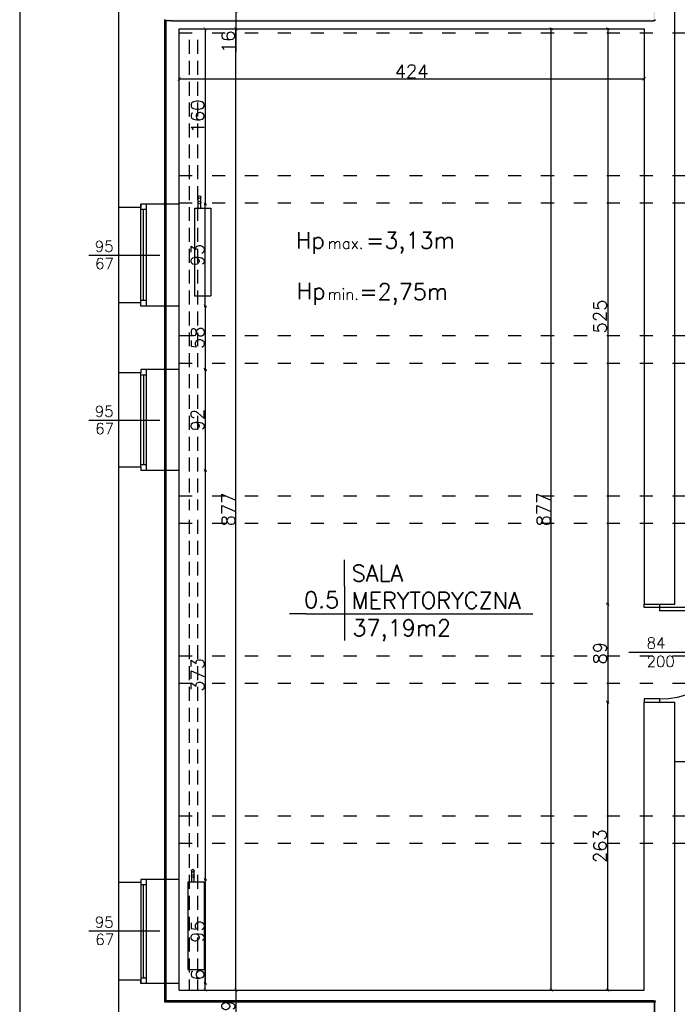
# Model space of a CAD drawing. Header units: millimetres. Extents: x -155361 to 49141, y -33787 to 6941.
# Tile 41 of 44: x -22280 to -21681, y 5285 to 6183. Entities that reach past the tile are written whole.
import ezdxf

# ---------------------------------------------------------------- set-up
doc = ezdxf.new("R2010")
doc.units = ezdxf.units.MM
doc.linetypes.add('ACAD_ISO03W100', pattern=[30, 12, -18])
doc.linetypes.add('DASHED', pattern=[19.05, 12.7, -6.35])
doc.styles.add('Opisowy', font='txt.shx')
doc.styles.get("Standard").update_dxf_attribs({"font": 'txt.shx'})
doc.dimstyles.new('ISO-25', dxfattribs={"dimtxt": 12, "dimasz": 3, "dimexe": 1, "dimexo": 1, "dimgap": 1, "dimtad": 1, "dimdec": 0, "dimtxsty": 'Opisowy', "dimblk": 'ARCHTICK', "dimcen": 2.5, "dimadec": 0, "dimazin": 0, "dimtfac": 1, "dimtdec": 0, "dimtmove": 0, "dimatfit": 3, "dimldrblk": 'ARCHTICK', "dimfxl": 1, "dimfxlon": 1, "dimarcsym": 0})

# ---------------------------------------------------------------- blocks, each defined once
blk = doc.blocks.new('_ArchTick')
at = {"color": 0, "linetype": 'ByBlock', "const_width": 0.15}
blk.add_lwpolyline([(-0.5, -0.5), (0.5, 0.5)], dxfattribs=at)
blk = doc.blocks.new('*D11409')
at = {"color": 0, "lineweight": -2}
for p, q in [((-22084.29, 6191.02), (-22082.29, 6191.02)), ((-22083.29, 6191.02), (-22083.29, 6175.02)), ((-22084.29, 6175.02), (-22082.29, 6175.02)), ((-22083.29, 6175.02), (-22083.29, 6154.02))]:
    blk.add_line(p, q, dxfattribs=at)
at = {"layer": 'Defpoints', "color": 0}
for p in [(-22133.66, 6191.02), (-22133.66, 6175.02), (-22083.29, 6175.02)]:
    blk.add_point(p, dxfattribs=at)
at = {"color": 0, "lineweight": -2, "xscale": 3, "yscale": 3, "zscale": 3}
for p, rotation in [((-22083.29, 6191.02), 90), ((-22083.29, 6175.02), -90.00000000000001)]:
    blk.add_blockref('_ArchTick', p, dxfattribs=dict(at, rotation=rotation))
at = {"color": 0, "insert": (-22090.29, 6163.02), "char_height": 12, "attachment_point": 5, "rotation": 90, "style": 'Opisowy'}
blk.add_mtext('16', dxfattribs=at)
blk = doc.blocks.new('*D11410')
at = {"color": 0, "lineweight": -2}
for p, q in [((-22112.24, 6175.02), (-22110.24, 6175.02)), ((-22111.24, 6175.02), (-22111.24, 6015.02)), ((-22112.24, 6015.02), (-22110.24, 6015.02))]:
    blk.add_line(p, q, dxfattribs=at)
at = {"layer": 'Defpoints', "color": 0}
for p in [(-22135.09, 6175.02), (-22135.09, 6015.02), (-22111.24, 6015.02)]:
    blk.add_point(p, dxfattribs=at)
at = {"color": 0, "lineweight": -2, "xscale": 3, "yscale": 3, "zscale": 3}
for p, rotation in [((-22111.24, 6175.02), 90), ((-22111.24, 6015.02), -90.00000000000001)]:
    blk.add_blockref('_ArchTick', p, dxfattribs=dict(at, rotation=rotation))
at = {"color": 0, "insert": (-22118.24, 6095.02), "char_height": 12, "attachment_point": 5, "rotation": 90, "style": 'Opisowy'}
blk.add_mtext('160', dxfattribs=at)
blk = doc.blocks.new('*D11412')
at = {"color": 0, "lineweight": -2}
for p, q in [((-22112.24, 5922.02), (-22110.24, 5922.02)), ((-22111.24, 5922.02), (-22111.24, 5864.02)), ((-22112.24, 5864.02), (-22110.24, 5864.02))]:
    blk.add_line(p, q, dxfattribs=at)
at = {"layer": 'Defpoints', "color": 0}
for p in [(-22135.09, 5922.02), (-22135.09, 5864.02), (-22111.24, 5864.02)]:
    blk.add_point(p, dxfattribs=at)
at = {"color": 0, "lineweight": -2, "xscale": 3, "yscale": 3, "zscale": 3}
for p, rotation in [((-22111.24, 5922.02), 90), ((-22111.24, 5864.02), -90.00000000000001)]:
    blk.add_blockref('_ArchTick', p, dxfattribs=dict(at, rotation=rotation))
at = {"color": 0, "insert": (-22118.24, 5893.02), "char_height": 12, "attachment_point": 5, "rotation": 90, "style": 'Opisowy'}
blk.add_mtext('58', dxfattribs=at)
blk = doc.blocks.new('*D11413')
at = {"color": 0, "lineweight": -2}
for p, q in [((-22112.24, 5864.02), (-22110.24, 5864.02)), ((-22111.24, 5864.02), (-22111.24, 5772.02)), ((-22112.24, 5772.02), (-22110.24, 5772.02))]:
    blk.add_line(p, q, dxfattribs=at)
at = {"layer": 'Defpoints', "color": 0}
for p in [(-22135.09, 5864.02), (-22135.09, 5772.02), (-22111.24, 5772.02)]:
    blk.add_point(p, dxfattribs=at)
at = {"color": 0, "lineweight": -2, "xscale": 3, "yscale": 3, "zscale": 3}
for p, rotation in [((-22111.24, 5864.02), 90), ((-22111.24, 5772.02), -90.00000000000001)]:
    blk.add_blockref('_ArchTick', p, dxfattribs=dict(at, rotation=rotation))
at = {"color": 0, "insert": (-22118.24, 5818.02), "char_height": 12, "attachment_point": 5, "rotation": 90, "style": 'Opisowy'}
blk.add_mtext('92', dxfattribs=at)
blk = doc.blocks.new('*D11414')
at = {"color": 0, "lineweight": -2}
for p, q in [((-22112.24, 5772.02), (-22110.24, 5772.02)), ((-22111.24, 5772.02), (-22111.24, 5399.02)), ((-22112.24, 5399.02), (-22110.24, 5399.02))]:
    blk.add_line(p, q, dxfattribs=at)
at = {"layer": 'Defpoints', "color": 0}
for p in [(-22135.09, 5772.02), (-22135.09, 5399.02), (-22111.24, 5399.02)]:
    blk.add_point(p, dxfattribs=at)
at = {"color": 0, "lineweight": -2, "xscale": 3, "yscale": 3, "zscale": 3}
for p, rotation in [((-22111.24, 5772.02), 90), ((-22111.24, 5399.02), -90.00000000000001)]:
    blk.add_blockref('_ArchTick', p, dxfattribs=dict(at, rotation=rotation))
at = {"color": 0, "insert": (-22118.24, 5585.52), "char_height": 12, "attachment_point": 5, "rotation": 90, "style": 'Opisowy'}
blk.add_mtext('373', dxfattribs=at)
blk = doc.blocks.new('*D11415')
at = {"color": 0, "lineweight": -2}
for p, q in [((-22112.24, 5399.02), (-22110.24, 5399.02)), ((-22111.24, 5399.02), (-22111.24, 5304.02)), ((-22112.24, 5304.02), (-22110.24, 5304.02))]:
    blk.add_line(p, q, dxfattribs=at)
at = {"layer": 'Defpoints', "color": 0}
for p in [(-22135.09, 5399.02), (-22135.09, 5304.02), (-22111.24, 5304.02)]:
    blk.add_point(p, dxfattribs=at)
at = {"color": 0, "lineweight": -2, "xscale": 3, "yscale": 3, "zscale": 3}
for p, rotation in [((-22111.24, 5399.02), 90), ((-22111.24, 5304.02), -90.00000000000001)]:
    blk.add_blockref('_ArchTick', p, dxfattribs=dict(at, rotation=rotation))
at = {"color": 0, "insert": (-22118.24, 5351.52), "char_height": 12, "attachment_point": 5, "rotation": 90, "style": 'Opisowy'}
blk.add_mtext('95', dxfattribs=at)
blk = doc.blocks.new('*D11416')
at = {"color": 0, "lineweight": -2}
for p, q in [((-22111.24, 5304.02), (-22111.24, 5317.02)), ((-22112.24, 5304.02), (-22110.24, 5304.02)), ((-22111.24, 5298.02), (-22111.24, 5304.02)), ((-22112.24, 5298.02), (-22110.24, 5298.02))]:
    blk.add_line(p, q, dxfattribs=at)
at = {"layer": 'Defpoints', "color": 0}
for p in [(-22135.09, 5304.02), (-22111.24, 5304.02), (-22135.09, 5298.02)]:
    blk.add_point(p, dxfattribs=at)
at = {"color": 0, "lineweight": -2, "xscale": 3, "yscale": 3, "zscale": 3}
for p, rotation in [((-22111.24, 5304.02), 90), ((-22111.24, 5298.02), -90.00000000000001)]:
    blk.add_blockref('_ArchTick', p, dxfattribs=dict(at, rotation=rotation))
at = {"color": 0, "insert": (-22118.24, 5312.02), "char_height": 12, "attachment_point": 5, "rotation": 90, "style": 'Opisowy'}
blk.add_mtext('6', dxfattribs=at)
blk = doc.blocks.new('*D11417')
at = {"color": 0, "lineweight": -2}
for p, q in [((-22084.29, 5298.02), (-22082.29, 5298.02)), ((-22083.29, 5298.02), (-22083.29, 5259.02)), ((-22084.29, 5259.02), (-22082.29, 5259.02))]:
    blk.add_line(p, q, dxfattribs=at)
at = {"layer": 'Defpoints', "color": 0}
for p in [(-22137.29, 5298.02), (-22137.29, 5259.02), (-22083.29, 5259.02)]:
    blk.add_point(p, dxfattribs=at)
at = {"color": 0, "lineweight": -2, "xscale": 3, "yscale": 3, "zscale": 3}
for p, rotation in [((-22083.29, 5298.02), 90), ((-22083.29, 5259.02), -90.00000000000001)]:
    blk.add_blockref('_ArchTick', p, dxfattribs=dict(at, rotation=rotation))
at = {"color": 0, "insert": (-22090.29, 5278.52), "char_height": 12, "attachment_point": 5, "rotation": 90, "style": 'Opisowy'}
blk.add_mtext('39', dxfattribs=at)
blk = doc.blocks.new('*D11430')
at = {"color": 0, "lineweight": -2}
for p, q in [((-22084.29, 6175.02), (-22082.29, 6175.02)), ((-22083.29, 5298.02), (-22083.29, 6175.02)), ((-22084.29, 5298.02), (-22082.29, 5298.02))]:
    blk.add_line(p, q, dxfattribs=at)
at = {"layer": 'Defpoints', "color": 0}
for p in [(-22135.09, 6175.02), (-22083.29, 6175.02), (-22135.09, 5298.02)]:
    blk.add_point(p, dxfattribs=at)
at = {"color": 0, "lineweight": -2, "xscale": 3, "yscale": 3, "zscale": 3}
for p, rotation in [((-22083.29, 6175.02), 90), ((-22083.29, 5298.02), -90.00000000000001)]:
    blk.add_blockref('_ArchTick', p, dxfattribs=dict(at, rotation=rotation))
at = {"color": 0, "insert": (-22090.29, 5736.52), "char_height": 12, "attachment_point": 5, "rotation": 90, "style": 'Opisowy'}
blk.add_mtext('877', dxfattribs=at)
blk = doc.blocks.new('*D11454')
at = {"color": 0, "lineweight": -2}
for p, q in [((-21743.24, 6175.02), (-21745.24, 6175.02)), ((-21744.24, 6175.02), (-21744.24, 5650.02)), ((-21743.24, 5650.02), (-21745.24, 5650.02))]:
    blk.add_line(p, q, dxfattribs=at)
at = {"layer": 'Defpoints', "color": 0}
for p in [(-21711.09, 6175.02), (-21744.24, 5650.02), (-21711.09, 5650.02)]:
    blk.add_point(p, dxfattribs=at)
at = {"color": 0, "lineweight": -2, "xscale": 3, "yscale": 3, "zscale": 3}
for p, rotation in [((-21744.24, 6175.02), 90), ((-21744.24, 5650.02), -90.00000000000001)]:
    blk.add_blockref('_ArchTick', p, dxfattribs=dict(at, rotation=rotation))
at = {"color": 0, "insert": (-21751.24, 5912.52), "char_height": 12, "attachment_point": 5, "rotation": 90, "style": 'Opisowy'}
blk.add_mtext('525', dxfattribs=at)
blk = doc.blocks.new('*D11455')
at = {"color": 0, "lineweight": -2}
for p, q in [((-21743.24, 5650.02), (-21745.24, 5650.02)), ((-21744.24, 5650.02), (-21744.24, 5560.75)), ((-21743.24, 5560.75), (-21745.24, 5560.75))]:
    blk.add_line(p, q, dxfattribs=at)
at = {"layer": 'Defpoints', "color": 0}
for p in [(-21711.09, 5650.02), (-21744.24, 5560.75), (-21711.02, 5560.75)]:
    blk.add_point(p, dxfattribs=at)
at = {"color": 0, "lineweight": -2, "xscale": 3, "yscale": 3, "zscale": 3}
for p, rotation in [((-21744.24, 5650.02), 90), ((-21744.24, 5560.75), -90.00000000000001)]:
    blk.add_blockref('_ArchTick', p, dxfattribs=dict(at, rotation=rotation))
at = {"color": 0, "insert": (-21751.24, 5605.38), "char_height": 12, "attachment_point": 5, "rotation": 90, "style": 'Opisowy'}
blk.add_mtext('89', dxfattribs=at)
blk = doc.blocks.new('*D11456')
at = {"color": 0, "lineweight": -2}
for p, q in [((-21743.24, 5560.75), (-21745.24, 5560.75)), ((-21744.24, 5298.02), (-21744.24, 5560.75)), ((-21743.24, 5298.02), (-21745.24, 5298.02))]:
    blk.add_line(p, q, dxfattribs=at)
at = {"layer": 'Defpoints', "color": 0}
for p in [(-21744.24, 5560.75), (-21711.09, 5560.75), (-21711.09, 5298.02)]:
    blk.add_point(p, dxfattribs=at)
at = {"color": 0, "lineweight": -2, "xscale": 3, "yscale": 3, "zscale": 3}
for p, rotation in [((-21744.24, 5560.75), 90), ((-21744.24, 5298.02), -90.00000000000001)]:
    blk.add_blockref('_ArchTick', p, dxfattribs=dict(at, rotation=rotation))
at = {"color": 0, "insert": (-21751.24, 5429.38), "char_height": 12, "attachment_point": 5, "rotation": 90, "style": 'Opisowy'}
blk.add_mtext('263', dxfattribs=at)
blk = doc.blocks.new('*D11469')
at = {"color": 0, "lineweight": -2}
for p, q in [((-21794.77, 6175.02), (-21796.77, 6175.02)), ((-21795.77, 5298.02), (-21795.77, 6175.02)), ((-21794.77, 5298.02), (-21796.77, 5298.02))]:
    blk.add_line(p, q, dxfattribs=at)
at = {"layer": 'Defpoints', "color": 0}
for p in [(-21795.77, 6175.02), (-21711.09, 6175.02), (-21711.09, 5298.02)]:
    blk.add_point(p, dxfattribs=at)
at = {"color": 0, "lineweight": -2, "xscale": 3, "yscale": 3, "zscale": 3}
for p, rotation in [((-21795.77, 6175.02), 90), ((-21795.77, 5298.02), -90.00000000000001)]:
    blk.add_blockref('_ArchTick', p, dxfattribs=dict(at, rotation=rotation))
at = {"color": 0, "insert": (-21802.77, 5736.52), "char_height": 12, "attachment_point": 5, "rotation": 90, "style": 'Opisowy'}
blk.add_mtext('877', dxfattribs=at)
blk = doc.blocks.new('*D11516')
at = {"color": 0, "lineweight": -2}
for p, q in [((-22135.09, 6130.18), (-22135.09, 6128.18)), ((-22135.09, 6129.18), (-21711.09, 6129.18)), ((-21711.09, 6130.18), (-21711.09, 6128.18))]:
    blk.add_line(p, q, dxfattribs=at)
at = {"layer": 'Defpoints', "color": 0}
for p in [(-22135.09, 6175.02), (-21711.09, 6175.02), (-21711.09, 6129.18)]:
    blk.add_point(p, dxfattribs=at)
at = {"color": 0, "lineweight": -2, "xscale": 3, "yscale": 3, "zscale": 3, "rotation": 180}
blk.add_blockref('_ArchTick', (-22135.09, 6129.18), dxfattribs=at)
at = {"color": 0, "lineweight": -2, "xscale": 3, "yscale": 3, "zscale": 3}
blk.add_blockref('_ArchTick', (-21711.09, 6129.18), dxfattribs=at)
at = {"color": 0, "insert": (-21923.09, 6136.18), "char_height": 12, "attachment_point": 5, "style": 'Opisowy'}
blk.add_mtext('424', dxfattribs=at)
blk = doc.blocks.new('*D11646')
at = {"color": 0, "lineweight": -2}
for p, q in [((-22112.24, 6015.02), (-22110.24, 6015.02)), ((-22111.24, 5922.02), (-22111.24, 6015.02)), ((-22112.24, 5922.02), (-22110.24, 5922.02))]:
    blk.add_line(p, q, dxfattribs=at)
at = {"layer": 'Defpoints', "color": 0}
for p in [(-22135.09, 6015.02), (-22111.24, 6015.02), (-22135.09, 5922.02)]:
    blk.add_point(p, dxfattribs=at)
at = {"color": 0, "lineweight": -2, "xscale": 3, "yscale": 3, "zscale": 3}
for p, rotation in [((-22111.24, 6015.02), 90), ((-22111.24, 5922.02), -90.00000000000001)]:
    blk.add_blockref('_ArchTick', p, dxfattribs=dict(at, rotation=rotation))
at = {"color": 0, "insert": (-22118.24, 5968.52), "char_height": 12, "attachment_point": 5, "rotation": 90, "style": 'Opisowy'}
blk.add_mtext('93', dxfattribs=at)

msp = doc.modelspace()

# ---------------------------------------------------------------- hatches: boundary and pattern name
for points in [[(-22148.01, 6183.19), (-22148.01, 6183.26), (-22142.04, 6183.26), (-21702.41, 6183.26), (-21702.41, 6196.09), (-21701.41, 6196.09), (-21701.41, 6183.26), (-21701.41, 6182.26), (-21702.41, 6182.26), (-22142.04, 6182.26), (-22148.01, 6182.26)], [(-22147.01, 6015.02), (-22147.01, 6182.26), (-22148.01, 6182.26), (-22148.01, 6015.02)], [(-22148.01, 5288.09), (-21701.81, 5288.09), (-21700.81, 5288.09), (-21700.81, 5287.09), (-21701.81, 5287.09), (-22148.01, 5287.09)], [(-21700.81, 5277.02), (-21700.81, 5287.09), (-21701.81, 5287.09), (-21701.81, 5277.02)]]:
    msp.add_hatch(color=1).paths.add_polyline_path(points)
h = msp.add_hatch(color=1)
h.paths.add_polyline_path([(-22148.01, 5922.02), (-22147.01, 5922.02), (-22147.01, 6015.02), (-22148.01, 6015.02)])
h.paths.add_polyline_path([(-22148.01, 5772.02), (-22147.01, 5772.02), (-22147.01, 5864.02), (-22148.01, 5864.02)])
h.paths.add_polyline_path([(-22148.01, 5864.02), (-22147.01, 5864.02), (-22147.01, 5922.02), (-22148.01, 5922.02)])
h = msp.add_hatch(color=1)
h.paths.add_polyline_path([(-22148.01, 5603.02), (-22147.01, 5603.02), (-22147.01, 5724.02), (-22148.01, 5724.02)])
h.paths.add_polyline_path([(-22148.01, 5457.02), (-22147.01, 5457.02), (-22147.01, 5578.02), (-22148.01, 5578.02)])
h.paths.add_polyline_path([(-22148.01, 5304.02), (-22147.01, 5304.02), (-22147.01, 5399.02), (-22148.01, 5399.02)])
h.paths.add_polyline_path([(-22147.01, 5399.02), (-22147.01, 5432.02), (-22148.01, 5432.02), (-22148.01, 5399.02)])
h.paths.add_polyline_path([(-22148.01, 5749.02), (-22147.01, 5749.02), (-22147.01, 5724.02), (-22148.01, 5724.02)])
h.paths.add_polyline_path([(-22148.01, 5578.02), (-22147.01, 5578.02), (-22147.01, 5603.02), (-22148.01, 5603.02)])
h.paths.add_polyline_path([(-22148.01, 5432.02), (-22147.01, 5432.02), (-22147.01, 5457.02), (-22148.01, 5457.02)])
h.paths.add_polyline_path([(-22148.01, 5749.02), (-22147.01, 5749.02), (-22147.01, 5772.02), (-22148.01, 5772.02)])
h.paths.add_polyline_path([(-22148.01, 5288.09), (-22147.01, 5288.09), (-22147.01, 5304.02), (-22148.01, 5304.02)])

# ---------------------------------------------------------------- linework, layer by layer
for p, q in [((-22280.48, 6940.9), (-22280.48, 4380.11)), ((-22190.09, 5323.88), (-22190.09, 6888.26)), ((-21683.09, 5650.02), (-21683.09, 6344.02)), ((-22135.09, 6015.02), (-22135.09, 6175.02)), ((-22135.09, 6175.02), (-21711.09, 6175.02)), ((-21711.09, 6175.02), (-21711.09, 5650.02)), ((-22135.09, 6041.02), (-22135.09, 6162.02)), ((-22117.62, 6011.3), (-22117.59, 6021.47)), ((-22115.24, 6011.3), (-22115.22, 6021.47)), ((-22170.09, 6012.02), (-22190.09, 6012.02)), ((-22170.09, 6015.02), (-22170.09, 6012.02)), ((-22165.09, 6015.02), (-22170.09, 6015.02)), ((-22170.09, 5925.02), (-22170.09, 6015.02)), ((-22165.09, 6010.02), (-22170.09, 6010.02)), ((-22167.59, 5927.02), (-22167.59, 6010.02)), ((-22135.09, 6015.02), (-22165.09, 6015.02)), ((-22165.09, 6015.02), (-22165.09, 5922.02)), ((-22135.09, 5922.02), (-22135.09, 6015.02)), ((-22121.19, 6011.3), (-22106.19, 6011.3)), ((-22121.19, 6011.3), (-22121.13, 5931.3)), ((-22106.19, 6011.3), (-22106.13, 5931.3)), ((-22217.56, 5968.52), (-22152.57, 5968.52)), ((-22121.13, 5931.3), (-22106.13, 5931.3)), ((-22170.09, 5925.02), (-22190.09, 5925.02)), ((-22165.09, 5927.02), (-22170.09, 5927.02)), ((-22170.09, 5922.02), (-22170.09, 5925.02)), ((-22165.09, 5922.02), (-22170.09, 5922.02)), ((-22135.09, 5922.02), (-22165.09, 5922.02)), ((-22135.09, 5864.02), (-22135.09, 5922.02)), ((-22170.09, 5861.02), (-22190.09, 5861.02)), ((-22170.09, 5864.02), (-22170.09, 5861.02)), ((-22165.09, 5864.02), (-22170.09, 5864.02)), ((-22170.09, 5775.02), (-22170.09, 5861.02)), ((-22165.09, 5859.02), (-22170.09, 5859.02)), ((-22167.59, 5859.02), (-22167.59, 5777.02)), ((-22135.09, 5864.02), (-22165.09, 5864.02)), ((-22165.09, 5864.02), (-22165.09, 5772.02)), ((-22135.09, 5772.02), (-22135.09, 5864.02)), ((-22217.56, 5818.02), (-22152.57, 5818.02)), ((-22165.09, 5777.02), (-22170.09, 5777.02)), ((-22170.09, 5775.02), (-22190.09, 5775.02)), ((-22170.09, 5775.02), (-22170.09, 5772.02)), ((-22165.09, 5772.02), (-22170.09, 5772.02)), ((-22135.09, 5772.02), (-22165.09, 5772.02)), ((-22135.09, 5399.02), (-22135.09, 5772.02)), ((-21984.29, 5666.43), (-21984.29, 5690.38)), ((-21984.29, 5666.43), (-21984.29, 5617.06)), ((-21711.09, 5650.02), (-21683.09, 5650.02)), ((-21711.09, 5647.02), (-21711.09, 5650.02)), ((-21697.15, 5650.02), (-21697.15, 5647.02)), ((-22019.24, 5641.38), (-22034.35, 5641.38)), ((-22019.24, 5641.38), (-21856.44, 5641.38)), ((-21856.44, 5641.38), (-21812.57, 5641.38)), ((-21697.15, 5647.02), (-21711.09, 5647.02)), ((-21613.88, 5647.02), (-21697.15, 5647.02)), ((-21697.15, 5647.02), (-21697.15, 5644.02)), ((-21613.88, 5644.02), (-21697.15, 5644.02)), ((-21724.93, 5606.19), (-21673.5, 5606.19)), ((-21697.15, 5563.75), (-21711.09, 5563.75)), ((-21711.09, 5563.75), (-21711.09, 5560.75)), ((-21711.09, 5560.75), (-21683.09, 5560.75)), ((-21711.09, 5298.02), (-21711.09, 5560.75)), ((-21697.15, 5563.75), (-21697.15, 5560.75)), ((-21683.09, 5241.75), (-21683.09, 5560.75)), ((-21668.18, 5506.13), (-21683.29, 5506.13)), ((-22123.62, 5396.83), (-22123.6, 5407.01)), ((-22121.25, 5396.83), (-22121.22, 5407.01)), ((-22170.09, 5399.02), (-22170.09, 5396.02)), ((-22165.09, 5399.02), (-22170.09, 5399.02)), ((-22170.09, 5398.02), (-22170.09, 5304.02)), ((-22135.09, 5399.02), (-22165.09, 5399.02)), ((-22165.09, 5399.02), (-22165.09, 5305.02)), ((-22135.09, 5304.02), (-22135.09, 5399.02)), ((-22170.09, 5396.02), (-22190.09, 5396.02)), ((-22165.09, 5394.02), (-22170.09, 5394.02)), ((-22167.59, 5310.02), (-22167.59, 5394.02)), ((-22127.19, 5396.83), (-22112.19, 5396.83)), ((-22127.19, 5396.83), (-22127.13, 5316.83)), ((-22112.19, 5396.83), (-22112.13, 5316.83)), ((-22217.56, 5352.02), (-22152.57, 5352.02)), ((-22190.09, 5230.02), (-22190.09, 5323.88)), ((-22165.09, 5309.02), (-22170.09, 5309.02)), ((-22167.59, 5310.02), (-22167.59, 5309.02)), ((-22127.13, 5316.83), (-22112.13, 5316.83)), ((-22170.09, 5307.02), (-22190.09, 5307.02)), ((-22170.09, 5304.02), (-22170.09, 5307.02)), ((-22165.09, 5304.02), (-22170.09, 5304.02)), ((-22165.09, 5305.02), (-22165.09, 5304.02)), ((-22135.09, 5304.02), (-22165.09, 5304.02)), ((-22135.09, 5298.02), (-22135.09, 5304.02)), ((-22135.09, 5298.02), (-21711.09, 5298.02))]:
    msp.add_line(p, q)
at = {"color": 1}
for p, q in [((-22148.01, 6183.19), (-22148.01, 6183.26)), ((-22148.01, 5287.09), (-22148.01, 6183.19)), ((-22142.04, 6182.26), (-22148.01, 6182.26)), ((-22147.01, 5287.09), (-22147.01, 6183.19)), ((-22142.04, 6182.26), (-21702.41, 6182.26)), ((-21701.41, 6182.26), (-21702.41, 6182.26)), ((-21701.41, 6183.26), (-21701.41, 6182.26)), ((-21701.81, 5288.09), (-22148.01, 5288.09)), ((-21701.81, 5287.09), (-22148.01, 5287.09)), ((-21701.81, 5288.09), (-21700.81, 5288.09)), ((-21701.81, 5287.09), (-21701.81, 5154.02)), ((-21700.81, 5288.09), (-21700.81, 5287.09))]:
    msp.add_line(p, q, dxfattribs=at)
at = {"linetype": 'ACAD_ISO03W100'}
for p, q in [((-22135.09, 6171.09), (-21275.09, 6171.09)), ((-22135.09, 6041.02), (-21275.09, 6041.02)), ((-22135.09, 6016.02), (-21275.09, 6016.02)), ((-22135.09, 5895.02), (-21275.09, 5895.02)), ((-22135.09, 5870.02), (-21275.09, 5870.02)), ((-22135.09, 5749.02), (-21275.09, 5749.02)), ((-22135.09, 5724.02), (-21275.09, 5724.02)), ((-22135.09, 5603.02), (-21275.09, 5603.02)), ((-22135.09, 5578.02), (-21275.09, 5578.02)), ((-22135.09, 5457.02), (-21275.09, 5457.02)), ((-22135.09, 5432.02), (-21275.09, 5432.02))]:
    msp.add_line(p, q, dxfattribs=at)
at = {"linetype": 'DASHED'}
for p, q in [((-22125.99, 6164.72), (-22125.99, 5735.72)), ((-22118.33, 6164.72), (-22118.33, 5735.72)), ((-22125.99, 5726.92), (-22125.99, 5297.92)), ((-22118.33, 5726.92), (-22118.33, 5297.92))]:
    msp.add_line(p, q, dxfattribs=at)
for centre in [(-22116.46, 6021.4), (-22116.46, 6016.4), (-22122.47, 5406.94), (-22122.47, 5401.93)]:
    msp.add_circle(centre, 1.25)
msp.add_arc((-21697.09, 5647.01), 83.26, 270, 357.94415)

# ---------------------------------------------------------------- texts
at = {"attachment_point": 1}
for s, insert, char_height, width in [('Hp', (-22028.54, 5989.53), 15, 5.8907), ('=3,13m', (-21964.65, 5989.53), 15, 0.9063), ('95', (-22211.97, 5981.49), 10, 2.6635), ('max.', (-21999.54, 5984.09), 10, 7.2501), ('67', (-22211.72, 5965.74), 10, 40.9935), ('Hp', (-22027.88, 5943.23), 15, 4.5313), ('min.', (-21999.79, 5937.79), 10, 5.4376), ('=2,75m', (-21970.86, 5942.67), 15, 1.3594), ('95', (-22211.97, 5830.99), 10, 2.6635), ('67', (-22211.6, 5815.24), 10, 40.9935), ('0.5', (-22021.18, 5661.48), 15, 7.382), ('37,19m2', (-21977.06, 5635.93), 15, 1.2357), ('84\\P200', (-21708.75, 5619.55), 10, 13.9887), ('95', (-22211.97, 5364.99), 10, 2.6635), ('67', (-22211.47, 5349.24), 10, 40.9935)]:
    msp.add_mtext(s, dxfattribs=dict(at, insert=insert, char_height=char_height, width=width))
at = {"insert": (-21977.67, 5685.89), "char_height": 15, "attachment_point": 1}
msp.add_mtext('SALA \\PMERYTORYCZNA', dxfattribs=at)

# ---------------------------------------------------------------- dimensions: what is measured, and where the dimension line sits
for base, p1, p2, picture, middle in [((-22083.29, 6175.02), (-22133.66, 6191.02), (-22133.66, 6175.02), '*D11409', (-22090.29, 6163.02)), ((-22111.24, 6015.02), (-22135.09, 6175.02), (-22135.09, 6015.02), '*D11410', (-22118.24, 6095.02)), ((-22083.29, 6175.02), (-22135.09, 5298.02), (-22135.09, 6175.02), '*D11430', (-22090.29, 5736.52)), ((-21795.77, 6175.02), (-21711.09, 5298.02), (-21711.09, 6175.02), '*D11469', (-21802.77, 5736.52)), ((-21744.24, 5650.02), (-21711.09, 6175.02), (-21711.09, 5650.02), '*D11454', (-21751.24, 5912.52)), ((-22111.24, 6015.02), (-22135.09, 5922.02), (-22135.09, 6015.02), '*D11646', (-22118.24, 5968.52)), ((-22111.24, 5864.02), (-22135.09, 5922.02), (-22135.09, 5864.02), '*D11412', (-22118.24, 5893.02)), ((-22111.24, 5772.02), (-22135.09, 5864.02), (-22135.09, 5772.02), '*D11413', (-22118.24, 5818.02)), ((-22111.24, 5399.02), (-22135.09, 5772.02), (-22135.09, 5399.02), '*D11414', (-22118.24, 5585.52)), ((-21744.24, 5560.75), (-21711.09, 5650.02), (-21711.02, 5560.75), '*D11455', (-21751.24, 5605.38)), ((-21744.24, 5560.75), (-21711.09, 5298.02), (-21711.09, 5560.75), '*D11456', (-21751.24, 5429.38)), ((-22111.24, 5304.02), (-22135.09, 5399.02), (-22135.09, 5304.02), '*D11415', (-22118.24, 5351.52)), ((-22111.24, 5304.02), (-22135.09, 5298.02), (-22135.09, 5304.02), '*D11416', (-22118.24, 5312.02)), ((-22083.29, 5259.02), (-22137.29, 5298.02), (-22137.29, 5259.02), '*D11417', (-22090.29, 5278.52))]:
    dim = msp.add_linear_dim(base=base, p1=p1, p2=p2, angle=90, dimstyle='ISO-25', override={"dimzin": 1})
    dim.commit()
    dim.dimension.update_dxf_attribs({"geometry": picture, "text_midpoint": middle})
dim = msp.add_linear_dim(base=(-21711.09, 6129.18), p1=(-22135.09, 6175.02), p2=(-21711.09, 6175.02), dimstyle='ISO-25', override={"dimzin": 1})
dim.commit()
dim.dimension.update_dxf_attribs({"geometry": '*D11516', "text_midpoint": (-21923.09, 6136.18)})

doc.saveas('drawing.dxf')
